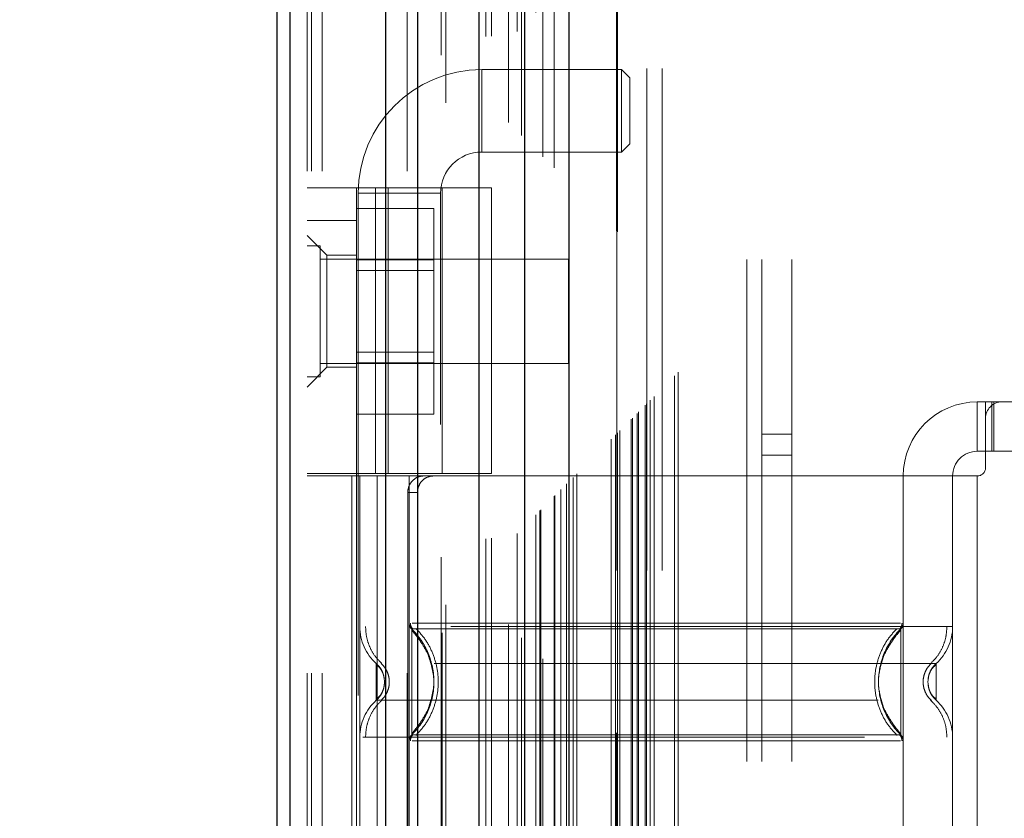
# Model space of a CAD drawing. Header units: inches. Extents: x 0.2 to 10.8, y 0.2 to 8.2.
# Tile 43 of 98: x 2.636 to 2.833, y 3.647 to 3.806. Entities that reach past the tile are written whole.
import ezdxf

# ---------------------------------------------------------------- set-up
doc = ezdxf.new("R2010")
doc.units = ezdxf.units.IN
doc.header["$MEASUREMENT"] = 0
doc.linetypes.add('HIDDEN', pattern=[0.07500000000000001, 0.05, -0.025])
doc.layers.add('DIMENSIONS', color=140, linetype='Continuous')
doc.layers.add('SLD-0', color=179, linetype='Continuous')
doc.styles.add('SLDTEXTSTYLE0', font='TXT', dxfattribs={"width": 0.7})
doc.dimstyles.new('SLDDIMSTYLE0', dxfattribs={"dimtxt": 0.0849609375, "dimasz": 0.13, "dimexe": 0, "dimexo": 0.0625, "dimgap": 0.021240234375, "dimtad": 0, "dimtih": 1, "dimtoh": 1, "dimlfac": 12, "dimrnd": 1e-09, "dimzin": 12, "dimdsep": 46, "dimtxsty": 'SLDTEXTSTYLE0', "dimsah": 1, "dimcen": 0.09, "dimadec": 0, "dimazin": 3, "dimtfac": 1, "dimtofl": 0, "dimtmove": 0, "dimatfit": 3, "dimfxl": 0, "dimfrac": 2, "dimtolj": 1, "dimtzin": 12, "dimarcsym": 0})

# ---------------------------------------------------------------- blocks, each defined once
blk = doc.blocks.new('_D_1')
at = {"layer": 'DIMENSIONS'}
for p, q in [((2.925384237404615, 4.889010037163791), (2.274023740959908, 4.889010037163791)), ((2.399023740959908, 4.889010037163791), (2.399023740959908, 4.329634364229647)), ((2.23744966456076, 4.175583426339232), (2.208919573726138, 4.175583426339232)), ((2.208919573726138, 4.175583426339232), (2.208919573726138, 4.040552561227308)), ((2.560597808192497, 4.175583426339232), (2.589127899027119, 4.175583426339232)), ((2.589127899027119, 4.175583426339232), (2.589127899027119, 4.040552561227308)), ((2.208919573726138, 4.040552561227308), (2.23744966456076, 4.040552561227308)), ((2.589127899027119, 4.040552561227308), (2.560597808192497, 4.040552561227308)), ((2.399023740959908, 3.39873236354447), (2.399023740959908, 4.021532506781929)), ((2.925384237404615, 3.39873236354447), (2.274023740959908, 3.39873236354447))]:
    blk.add_line(p, q, dxfattribs=at)
for points in [[(2.399023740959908, 4.889010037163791), (2.379023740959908, 4.759010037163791), (2.419023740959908, 4.759010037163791)], [(2.399023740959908, 3.39873236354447), (2.419023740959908, 3.528732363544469), (2.379023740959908, 3.528732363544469)]]:
    blk.add_solid(points, dxfattribs=at)
at = {"layer": 'DIMENSIONS', "char_height": 0.08333333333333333, "attachment_point": 1, "style": 'SLDTEXTSTYLE0'}
for s, insert in [('17.88', (2.2374496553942, 4.302025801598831)), ('454.2', (2.23744966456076, 4.147974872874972))]:
    blk.add_mtext(s, dxfattribs=dict(at, insert=insert))

msp = doc.modelspace()

# ---------------------------------------------------------------- linework, layer by layer
at = {"layer": 'SLD-0', "linetype": 'HIDDEN', "lineweight": 18}
for p, q in [((2.696668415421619, 3.175962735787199), (2.696668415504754, 5.57257996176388)), ((2.693668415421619, 3.175962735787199), (2.693668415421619, 5.121110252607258)), ((2.694547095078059, 3.175962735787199), (2.694547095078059, 5.120611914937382)), ((2.696668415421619, 3.175962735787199), (2.696668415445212, 5.119614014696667)), ((2.713623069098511, 3.175962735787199), (2.713623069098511, 5.111638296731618)), ((2.715744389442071, 3.175962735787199), (2.715744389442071, 5.111379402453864)), ((2.720366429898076, 5.099057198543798), (2.720366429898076, 3.188682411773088)), ((2.721290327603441, 3.189596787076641), (2.721290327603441, 5.098145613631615)), ((2.729293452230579, 3.202759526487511), (2.729293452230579, 5.084982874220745)), ((2.733793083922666, 5.0856752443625), (2.733793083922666, 3.202067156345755)), ((2.730426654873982, 3.202866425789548), (2.730426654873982, 5.084875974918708)), ((2.735495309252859, 3.20380176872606), (2.735495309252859, 5.083940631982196)), ((2.736400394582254, 5.083034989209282), (2.736400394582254, 3.204705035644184)), ((2.739245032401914, 3.207551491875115), (2.739245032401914, 5.08019090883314)), ((2.740058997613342, 3.208365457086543), (2.740058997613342, 5.079376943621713)), ((2.740208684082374, 3.208515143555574), (2.740208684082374, 5.079227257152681)), ((2.740615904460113, 5.078829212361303), (2.740615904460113, 3.208924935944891)), ((2.742877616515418, 5.076590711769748), (2.742877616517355, 3.211151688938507)), ((2.742908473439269, 3.211212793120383), (2.742908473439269, 5.076531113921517)), ((2.743042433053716, 3.211348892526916), (2.743042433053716, 5.076393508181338)), ((2.744236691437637, 3.212546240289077), (2.744236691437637, 5.075195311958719)), ((2.745361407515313, 3.213667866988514), (2.745361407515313, 5.074074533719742)), ((2.745832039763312, 5.073645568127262), (2.745832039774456, 3.21409683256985)), ((2.746663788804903, 3.214970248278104), (2.746663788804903, 5.072772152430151)), ((2.74739451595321, 3.215700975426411), (2.74739451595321, 5.072041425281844)), ((2.754278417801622, 3.222584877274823), (2.754278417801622, 5.065157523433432)), ((2.755111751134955, 3.223418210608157), (2.755111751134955, 5.064324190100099)), ((2.755324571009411, 5.064096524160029), (2.755324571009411, 3.223648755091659)), ((2.755528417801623, 5.063907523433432), (2.755528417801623, 3.223834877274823)), ((2.755528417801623, 3.223834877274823), (2.755528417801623, 5.063907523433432)), ((2.755945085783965, 3.224251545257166), (2.755945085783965, 5.063490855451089)), ((2.755992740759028, 3.224281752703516), (2.755992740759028, 5.063448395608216)), ((2.758236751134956, 3.226543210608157), (2.758236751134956, 5.061199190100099)), ((2.758236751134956, 3.226543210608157), (2.758236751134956, 5.061199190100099)), ((2.758477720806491, 3.226784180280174), (2.758477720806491, 5.060958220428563)), ((2.759406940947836, 3.227713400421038), (2.759406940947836, 5.060029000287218)), ((2.75969508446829, 3.22800154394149), (2.75969508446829, 5.059740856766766)), ((2.761317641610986, 3.229604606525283), (2.761317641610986, 5.05813625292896)), ((2.762024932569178, 3.23033139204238), (2.762024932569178, 5.057411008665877)), ((2.762797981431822, 3.231104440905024), (2.762797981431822, 5.056637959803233)), ((2.766888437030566, 3.235194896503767), (2.766888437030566, 5.052547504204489)), ((2.767616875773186, 3.235926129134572), (2.767616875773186, 5.051836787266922)), ((2.781251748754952, 3.258379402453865), (2.781251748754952, 5.029296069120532)), ((2.781251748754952, 3.258379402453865), (2.781251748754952, 5.029296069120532)), ((2.784251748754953, 3.258379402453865), (2.784251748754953, 5.029296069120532)), ((2.790251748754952, 3.258379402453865), (2.790251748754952, 5.029296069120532)), ((2.755384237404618, 3.296412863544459), (2.755384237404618, 4.991329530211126)), ((2.761384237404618, 3.296412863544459), (2.761384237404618, 4.991329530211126)), ((2.764384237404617, 3.296412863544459), (2.764384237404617, 4.991329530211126)), ((2.764384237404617, 3.296412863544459), (2.764384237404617, 4.991329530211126)), ((2.728445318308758, 3.779769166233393), (2.728445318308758, 3.796173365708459)), ((2.75633245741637, 3.796173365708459), (2.728445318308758, 3.796173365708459)), ((2.75633245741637, 3.796173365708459), (2.75633245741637, 3.779769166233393)), ((2.757972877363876, 3.794532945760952), (2.75633245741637, 3.796173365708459)), ((2.757972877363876, 3.794532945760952), (2.757972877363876, 3.781409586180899)), ((2.75633245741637, 3.779769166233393), (2.757972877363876, 3.781409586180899)), ((2.728445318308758, 3.779769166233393), (2.75633245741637, 3.779769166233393)), ((2.693668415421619, 3.772669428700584), (2.730413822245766, 3.772669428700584)), ((2.703510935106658, 3.715746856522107), (2.703510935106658, 3.772669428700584)), ((2.707285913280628, 3.715746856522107), (2.707285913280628, 3.772669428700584)), ((2.709833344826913, 3.772669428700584), (2.709833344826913, 3.715746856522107)), ((2.720571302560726, 3.715746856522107), (2.720571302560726, 3.772669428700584)), ((2.730413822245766, 3.715746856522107), (2.730413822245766, 3.772669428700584)), ((2.70383901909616, 3.77156706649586), (2.720243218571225, 3.77156706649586)), ((2.70383901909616, 3.77156706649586), (2.70383901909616, 3.525504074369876)), ((2.720243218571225, 3.525504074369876), (2.720243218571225, 3.77156706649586)), ((2.703510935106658, 3.768542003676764), (2.718927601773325, 3.768542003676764)), ((2.718927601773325, 3.758294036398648), (2.718927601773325, 3.768542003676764)), ((2.693668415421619, 3.766107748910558), (2.703510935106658, 3.766107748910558)), ((2.697605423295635, 3.759217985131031), (2.693668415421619, 3.763154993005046)), ((2.696272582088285, 3.761066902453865), (2.693668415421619, 3.761066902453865)), ((2.696272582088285, 3.735025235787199), (2.696272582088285, 3.761066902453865)), ((2.697605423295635, 3.759217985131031), (2.697605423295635, 3.748063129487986)), ((2.703510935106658, 3.759217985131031), (2.697605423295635, 3.759217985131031)), ((2.745751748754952, 3.758462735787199), (2.696272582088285, 3.758462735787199)), ((2.703510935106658, 3.758294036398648), (2.718927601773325, 3.758294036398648)), ((2.718927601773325, 3.737798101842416), (2.718927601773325, 3.758294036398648)), ((2.745751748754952, 3.737629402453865), (2.745751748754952, 3.758462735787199)), ((2.718927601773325, 3.756208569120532), (2.703510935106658, 3.756208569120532)), ((2.697605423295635, 3.748063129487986), (2.697605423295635, 3.736908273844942)), ((2.703510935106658, 3.739883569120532), (2.718927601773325, 3.739883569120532)), ((2.696272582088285, 3.737629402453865), (2.745751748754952, 3.737629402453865)), ((2.703510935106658, 3.737798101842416), (2.718927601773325, 3.737798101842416)), ((2.718927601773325, 3.7275501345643), (2.718927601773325, 3.737798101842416)), ((2.693668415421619, 3.732971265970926), (2.697605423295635, 3.736908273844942)), ((2.697605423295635, 3.736908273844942), (2.703510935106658, 3.736908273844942)), ((2.693668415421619, 3.735025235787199), (2.696272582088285, 3.735025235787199)), ((2.827198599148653, 3.730018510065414), (2.827198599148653, 3.720175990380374)), ((2.827198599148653, 3.730018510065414), (2.82883901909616, 3.730018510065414)), ((2.82883901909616, 3.730018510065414), (2.830479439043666, 3.730018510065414)), ((2.82883901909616, 3.726737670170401), (2.82883901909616, 3.730018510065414)), ((2.830108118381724, 3.720175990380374), (2.830108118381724, 3.730018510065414)), ((2.830479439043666, 3.720175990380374), (2.830479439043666, 3.730018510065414)), ((2.832119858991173, 3.730018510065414), (2.830479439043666, 3.730018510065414)), ((2.876083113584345, 3.730018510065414), (2.832119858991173, 3.730018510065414)), ((2.703510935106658, 3.7275501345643), (2.718927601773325, 3.7275501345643)), ((2.82883901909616, 3.726737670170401), (2.82883901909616, 3.716895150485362)), ((2.790251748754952, 3.723587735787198), (2.784251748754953, 3.723587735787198)), ((2.82883901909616, 3.720175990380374), (2.827198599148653, 3.720175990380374)), ((2.830479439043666, 3.720175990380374), (2.82883901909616, 3.720175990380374)), ((2.877723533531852, 3.720175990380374), (2.830479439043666, 3.720175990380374)), ((2.784251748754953, 3.719421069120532), (2.790251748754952, 3.719421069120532)), ((2.730413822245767, 3.715746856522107), (2.693668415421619, 3.715746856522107)), ((2.703510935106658, 3.715746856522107), (2.703510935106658, 3.715254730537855)), ((2.730413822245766, 3.715254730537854), (2.693668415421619, 3.715254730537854)), ((2.702576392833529, 3.715254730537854), (2.702576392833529, 3.58402113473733)), ((2.703510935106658, 3.715254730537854), (2.703510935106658, 3.58402113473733)), ((2.704167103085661, 3.715254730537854), (2.704167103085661, 3.58402113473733)), ((2.704167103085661, 3.715254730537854), (2.704167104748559, 3.685248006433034)), ((2.707646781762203, 3.715254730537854), (2.707646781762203, 3.58402113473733)), ((2.7140096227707, 3.715254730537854), (2.7140096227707, 3.58402113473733)), ((2.7140096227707, 3.715254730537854), (2.714009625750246, 3.685958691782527)), ((2.720571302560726, 3.58402113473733), (2.720571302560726, 3.715254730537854)), ((2.812434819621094, 3.715254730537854), (2.730413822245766, 3.715254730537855)), ((2.730413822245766, 3.58402113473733), (2.730413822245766, 3.715254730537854)), ((2.812434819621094, 3.715254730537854), (2.812434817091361, 3.685958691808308)), ((2.827198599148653, 3.715254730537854), (2.812434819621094, 3.715254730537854)), ((2.812434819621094, 3.715254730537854), (2.812434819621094, 3.58402113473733)), ((2.822277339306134, 3.715254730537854), (2.822277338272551, 3.685248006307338)), ((2.822277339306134, 3.715254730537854), (2.822277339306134, 3.58402113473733)), ((2.827198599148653, 3.715254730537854), (2.827198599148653, 3.58402113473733)), ((2.827198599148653, 3.715254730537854), (2.827198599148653, 3.58402113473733)), ((2.713716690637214, 3.711973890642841), (2.713716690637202, 3.587301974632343)), ((2.715650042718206, 3.711973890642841), (2.713716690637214, 3.711973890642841)), ((2.715650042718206, 3.711973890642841), (2.715650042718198, 3.587301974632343)), ((2.715343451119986, 3.683537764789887), (2.714500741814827, 3.68478818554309)), ((2.709086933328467, 3.674244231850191), (2.70899823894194, 3.675061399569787)), ((2.709088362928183, 3.674244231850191), (2.709000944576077, 3.675048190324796)), ((2.817443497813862, 3.675048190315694), (2.817356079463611, 3.674244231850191)), ((2.708998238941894, 3.673427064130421), (2.709086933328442, 3.674244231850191)), ((2.709000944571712, 3.673440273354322), (2.709088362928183, 3.674244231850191)), ((2.817356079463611, 3.674244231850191), (2.817443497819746, 3.673440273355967)), ((2.714500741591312, 3.663700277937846), (2.715343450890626, 3.664950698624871)), ((2.704741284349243, 3.663240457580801), (2.822277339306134, 3.663240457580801))]:
    msp.add_line(p, q, dxfattribs=at)
at = {"layer": 'SLD-0', "linetype": 'Continuous', "lineweight": 25}
for p, q in [((2.687668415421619, 3.175962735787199), (2.687668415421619, 5.121792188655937)), ((2.69030445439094, 3.175962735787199), (2.69030445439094, 5.120611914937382)), ((2.709380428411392, 3.175962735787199), (2.709380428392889, 5.111638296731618)), ((2.715744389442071, 3.175962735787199), (2.715744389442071, 5.111379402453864)), ((2.727884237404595, 5.0856752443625), (2.727884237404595, 3.202067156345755)), ((2.736968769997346, 5.076590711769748), (2.736968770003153, 3.211151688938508)), ((2.745832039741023, 5.073645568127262), (2.745832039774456, 3.214096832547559))]:
    msp.add_line(p, q, dxfattribs=at)
at = {"layer": 'SLD-0', "linetype": 'HIDDEN', "lineweight": 18}
for centre, radius, start, end in [((2.728445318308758, 3.77156706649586), 0.0246062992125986, 90, 180), ((2.728445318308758, 3.77156706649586), 0.008202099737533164, 90, 180), ((2.827198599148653, 3.715254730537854), 0.01476377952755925, 90, 180), ((2.832119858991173, 3.726737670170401), 0.003280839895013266, 90, 180), ((2.827198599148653, 3.715254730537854), 0.004921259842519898, 90, 180), ((2.827198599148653, 3.716895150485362), 0.001640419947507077, 270.0000000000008, 0), ((2.7140096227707, 3.685248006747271), 0.009842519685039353, 180.0000000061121, 228.2366022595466), ((2.715650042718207, 3.685958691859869), 0.001640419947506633, 180.0000000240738, 225.5237275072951), ((2.810794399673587, 3.685958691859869), 0.001640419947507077, 314.4762724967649, 359.9999999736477), ((2.812434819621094, 3.685248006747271), 0.009842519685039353, 311.7633977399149, 0), ((2.7140096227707, 3.663240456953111), 0.009842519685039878, 131.7633977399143, 180), ((2.812434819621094, 3.663240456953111), 0.009842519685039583, 0, 48.23660226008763), ((2.715650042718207, 3.662529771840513), 0.001640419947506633, 134.4762724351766, 180), ((2.810794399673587, 3.662529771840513), 0.001640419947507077, 2.750087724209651e-08, 45.52372749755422)]:
    msp.add_arc(centre, radius, start, end, dxfattribs=at)
for points, knots in [([(2.761041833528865, 3.229353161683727), (2.76103446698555, 3.231493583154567), (2.761013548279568, 3.237571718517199), (2.760996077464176, 3.248606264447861), (2.76098484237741, 3.263351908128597), (2.760984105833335, 3.280493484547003), (2.76098907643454, 3.305008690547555), (2.760993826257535, 3.335444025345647), (2.760989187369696, 3.380819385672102), (2.760991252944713, 3.43513297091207), (2.76099004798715, 3.553656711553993), (2.760991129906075, 3.786584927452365), (2.760990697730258, 4.174450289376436), (2.760990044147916, 4.515703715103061), (2.760991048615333, 4.750655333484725), (2.760989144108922, 4.838647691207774), (2.760994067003, 4.90478044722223), (2.76099052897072, 4.949195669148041), (2.760985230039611, 4.971638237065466), (2.760984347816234, 4.992882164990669), (2.760995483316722, 5.01162450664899), (2.761021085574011, 5.027231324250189), (2.76105633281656, 5.039790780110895), (2.761094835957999, 5.049728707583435), (2.761124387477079, 5.055607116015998), (2.761136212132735, 5.058220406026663), (2.76113656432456, 5.058298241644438)], [0, 0, 0, 0, 0.003510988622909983, 0.009970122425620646, 0.01809984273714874, 0.02769812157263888, 0.03808723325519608, 0.05831184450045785, 0.0776208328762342, 0.112515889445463, 0.1474017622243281, 0.2720338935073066, 0.4945852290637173, 0.7836126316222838, 0.8317877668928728, 0.8799735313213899, 0.9279454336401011, 0.9402645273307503, 0.952827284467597, 0.9647577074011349, 0.9751106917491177, 0.9835701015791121, 0.990357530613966, 0.9957119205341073, 0.9998722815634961, 1, 1, 1, 1]), ([(2.716804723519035, 3.715254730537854), (2.716439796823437, 3.715254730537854), (2.716060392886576, 3.715178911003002), (2.715325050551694, 3.714864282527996), (2.714973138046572, 3.714625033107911), (2.714379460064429, 3.714020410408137), (2.714134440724, 3.713651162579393), (2.713804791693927, 3.712850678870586), (2.713716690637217, 3.712414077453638), (2.713716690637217, 3.711973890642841)], [0, 0, 0, 0, 0.25, 0.25, 0.5, 0.5, 0.75, 0.75, 1, 1, 1, 1]), ([(2.715650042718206, 3.711973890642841), (2.715650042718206, 3.712408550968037), (2.715734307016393, 3.712835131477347), (2.71605799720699, 3.713631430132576), (2.716297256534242, 3.71399608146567), (2.716886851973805, 3.714601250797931), (2.71724149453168, 3.714844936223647), (2.717997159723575, 3.715169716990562), (2.718404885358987, 3.715254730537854), (2.71880895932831, 3.715254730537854)], [0, 0, 0, 0, 0.25, 0.25, 0.5, 0.5, 0.75, 0.75, 1, 1, 1, 1]), ([(2.822277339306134, 3.685248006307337), (2.822057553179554, 3.685248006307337), (2.821617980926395, 3.685248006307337), (2.818106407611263, 3.685248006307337), (2.812648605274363, 3.685248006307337), (2.805247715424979, 3.685248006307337), (2.796243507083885, 3.685248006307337), (2.785967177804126, 3.685248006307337), (2.774817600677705, 3.685248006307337), (2.763222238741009, 3.685248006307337), (2.751626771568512, 3.685248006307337), (2.740477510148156, 3.685248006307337), (2.730200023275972, 3.685248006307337), (2.721200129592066, 3.685248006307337), (2.713783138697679, 3.685248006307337), (2.70838542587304, 3.685248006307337), (2.705279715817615, 3.685248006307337), (2.704875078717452, 3.685248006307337), (2.704741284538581, 3.685248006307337)], [0, 0, 0, 0, 0.06454114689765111, 0.1290822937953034, 0.1936234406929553, 0.2581645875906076, 0.3227057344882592, 0.3872468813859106, 0.4517880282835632, 0.5163291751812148, 0.580870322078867, 0.645411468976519, 0.7099526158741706, 0.7744937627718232, 0.8390349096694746, 0.9035760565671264, 0.9681172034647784, 1, 1, 1, 1]), ([(2.7053074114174, 3.685248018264), (2.705348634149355, 3.684560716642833), (2.705431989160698, 3.683170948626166), (2.706100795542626, 3.681175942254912), (2.707123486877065, 3.679344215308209), (2.708088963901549, 3.678360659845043), (2.708566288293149, 3.677874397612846)], [0, 0, 0, 0, 0.247338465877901, 0.5001342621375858, 0.752870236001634, 1, 1, 1, 1]), ([(2.714247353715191, 3.685966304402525), (2.714252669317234, 3.685857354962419), (2.714263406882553, 3.685637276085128), (2.714366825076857, 3.685320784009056), (2.714519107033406, 3.68502489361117), (2.714667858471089, 3.684863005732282), (2.714741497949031, 3.684782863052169)], [0, 0, 0, 0, 0.2475219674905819, 0.4999966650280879, 0.752473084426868, 1, 1, 1, 1]), ([(2.811943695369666, 3.684788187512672), (2.811950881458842, 3.684788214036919), (2.810672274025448, 3.684788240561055), (2.805796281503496, 3.684788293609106), (2.802183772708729, 3.68478832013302), (2.793161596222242, 3.684788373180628), (2.787758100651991, 3.684788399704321), (2.77597579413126, 3.684788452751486), (2.769599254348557, 3.684788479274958), (2.756845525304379, 3.684788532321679), (2.750468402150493, 3.68478855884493), (2.738687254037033, 3.684788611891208), (2.733281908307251, 3.684788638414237), (2.72426114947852, 3.684788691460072), (2.720648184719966, 3.684788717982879), (2.715772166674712, 3.684788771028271), (2.714490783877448, 3.684788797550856), (2.714501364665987, 3.684788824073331)], [0, 0, 0, 0, 0.125, 0.125, 0.25, 0.25, 0.375, 0.375, 0.5, 0.5, 0.625, 0.625, 0.75, 0.75, 0.875, 0.875, 1, 1, 1, 1]), ([(2.714500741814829, 3.684788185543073), (2.714500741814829, 3.684815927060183), (2.714500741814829, 3.683066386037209), (2.714500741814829, 3.678383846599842), (2.714500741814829, 3.674244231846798), (2.714500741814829, 3.670104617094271), (2.714500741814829, 3.665422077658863), (2.714500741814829, 3.66367253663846), (2.714500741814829, 3.663700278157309)], [6.283185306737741, 6.283185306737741, 6.283185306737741, 6.283185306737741, 7.068583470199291, 7.46128255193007, 7.85398163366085, 8.24668071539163, 8.6393797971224, 9.42477796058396, 9.42477796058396, 9.42477796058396, 9.42477796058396]), ([(2.718853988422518, 3.675720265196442), (2.718624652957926, 3.676926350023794), (2.718238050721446, 3.678959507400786), (2.716860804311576, 3.68139928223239), (2.715647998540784, 3.683218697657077), (2.71490068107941, 3.684107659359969), (2.714500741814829, 3.684583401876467)], [0, 0, 0, 0, 0.3903267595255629, 0.6579932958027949, 0.8169694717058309, 0.9999999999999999, 0.9999999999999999, 0.9999999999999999, 0.9999999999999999]), ([(2.811860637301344, 3.685958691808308), (2.811767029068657, 3.685958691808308), (2.811435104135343, 3.685958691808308), (2.808907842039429, 3.685958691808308), (2.80442459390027, 3.685958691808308), (2.798239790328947, 3.685958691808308), (2.790740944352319, 3.685958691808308), (2.782176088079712, 3.685958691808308), (2.772885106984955, 3.685958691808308), (2.763222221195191, 3.685958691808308), (2.753559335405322, 3.685958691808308), (2.744268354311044, 3.685958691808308), (2.735703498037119, 3.685958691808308), (2.728204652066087, 3.685958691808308), (2.722019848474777, 3.685958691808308), (2.717536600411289, 3.685958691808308), (2.715009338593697, 3.685958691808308), (2.714677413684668, 3.685958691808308), (2.714583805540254, 3.685958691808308)], [0, 0, 0, 0, 0.0265656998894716, 0.09419917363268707, 0.1618326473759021, 0.229466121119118, 0.2970995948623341, 0.3647330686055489, 0.4323665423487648, 0.5000000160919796, 0.5676334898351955, 0.6352669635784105, 0.7029004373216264, 0.7705339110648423, 0.8381673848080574, 0.905800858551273, 0.973434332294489, 0.9999999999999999, 0.9999999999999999, 0.9999999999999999, 0.9999999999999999]), ([(2.715355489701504, 3.684886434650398), (2.716017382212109, 3.684158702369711), (2.717340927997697, 3.682703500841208), (2.718715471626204, 3.680054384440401), (2.719592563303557, 3.677213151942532), (2.719894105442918, 3.674244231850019), (2.719592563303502, 3.671275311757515), (2.71871547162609, 3.668434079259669), (2.717340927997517, 3.6657849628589), (2.716017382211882, 3.664329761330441), (2.715355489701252, 3.663602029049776)], [0, 0, 0, 0, 0.125085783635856, 0.2501263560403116, 0.3751554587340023, 0.5000000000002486, 0.6248445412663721, 0.7498736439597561, 0.8749142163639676, 1, 1, 1, 1]), ([(2.811194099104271, 3.663602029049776), (2.810530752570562, 3.664329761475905), (2.809204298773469, 3.665784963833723), (2.807826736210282, 3.668434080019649), (2.806947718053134, 3.671275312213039), (2.80664551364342, 3.674244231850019), (2.806947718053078, 3.677213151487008), (2.807826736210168, 3.680054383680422), (2.809204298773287, 3.682703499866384), (2.810530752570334, 3.684158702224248), (2.811194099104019, 3.684886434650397)], [0, 0, 0, 0, 0.1250856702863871, 0.2501262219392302, 0.3751553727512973, 0.4999999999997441, 0.6248446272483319, 0.7498737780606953, 0.87491432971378, 1, 1, 1, 1]), ([(2.811943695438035, 3.663700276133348), (2.809128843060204, 3.666431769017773), (2.805909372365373, 3.674244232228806), (2.809128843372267, 3.682056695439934), (2.811943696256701, 3.68478818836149)], [0.02713175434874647, 0.02713175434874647, 0.02713175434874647, 0.02713175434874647, 0.499999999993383, 0.9728682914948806, 0.9728682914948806, 0.9728682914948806, 0.9728682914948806]), ([(2.811943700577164, 3.684583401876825), (2.811543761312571, 3.684107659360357), (2.810796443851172, 3.683218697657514), (2.809583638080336, 3.681399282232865), (2.808206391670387, 3.678959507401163), (2.807819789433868, 3.67692635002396), (2.80759045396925, 3.675720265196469)], [0, 0, 0, 0, 0.1830305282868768, 0.3420067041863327, 0.6096732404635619, 1, 1, 1, 1]), ([(2.811702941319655, 3.684782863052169), (2.811776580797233, 3.684863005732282), (2.81192533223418, 3.685024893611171), (2.812077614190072, 3.685320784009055), (2.812181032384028, 3.685637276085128), (2.812191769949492, 3.685857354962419), (2.812197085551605, 3.685966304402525)], [0, 0, 0, 0, 0.2475269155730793, 0.500003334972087, 0.752478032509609, 1, 1, 1, 1]), ([(2.811943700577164, 3.663700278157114), (2.811943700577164, 3.663672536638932), (2.811943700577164, 3.665422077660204), (2.811943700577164, 3.670104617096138), (2.811943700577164, 3.674244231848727), (2.811943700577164, 3.678383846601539), (2.811943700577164, 3.683066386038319), (2.811943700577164, 3.684815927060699), (2.811943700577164, 3.684788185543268)], [3.14159265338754, 3.14159265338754, 3.14159265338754, 3.14159265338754, 3.92699081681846, 4.31968989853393, 4.71238898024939, 5.10508806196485, 5.49778714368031, 6.28318530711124, 6.28318530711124, 6.28318530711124, 6.28318530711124]), ([(2.817878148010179, 3.677874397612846), (2.818355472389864, 3.678360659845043), (2.819320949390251, 3.679344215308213), (2.820343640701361, 3.681175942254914), (2.821012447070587, 3.683170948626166), (2.821095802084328, 3.684560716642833), (2.821137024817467, 3.685248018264)], [0, 0, 0, 0, 0.2471297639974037, 0.4998657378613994, 0.7526615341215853, 1, 1, 1, 1]), ([(2.717878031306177, 3.669110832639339), (2.718402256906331, 3.670821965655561), (2.719450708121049, 3.674244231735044), (2.718402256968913, 3.677666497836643), (2.71787803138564, 3.679377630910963)], [0, 0, 0, 0, 0.4999999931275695, 0.9999999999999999, 0.9999999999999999, 0.9999999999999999, 0.9999999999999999]), ([(2.818991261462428, 3.677905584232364), (2.819000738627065, 3.677905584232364), (2.815722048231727, 3.677905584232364), (2.803045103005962, 3.677905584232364), (2.785382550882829, 3.677905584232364), (2.76322221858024, 3.677905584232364), (2.741061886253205, 3.677905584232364), (2.723399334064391, 3.677905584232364), (2.710722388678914, 3.677905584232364), (2.707443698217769, 3.677905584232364), (2.707453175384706, 3.677905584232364)], [4.71241410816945, 4.71241410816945, 4.71241410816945, 4.71241410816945, 5.15721612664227, 5.4883921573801, 5.8858033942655, 6.2832146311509, 6.68062586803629, 7.07803710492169, 7.40921313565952, 7.854015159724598, 7.854015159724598, 7.854015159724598, 7.854015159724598]), ([(2.708544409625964, 3.676439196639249), (2.708420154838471, 3.676680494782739), (2.708138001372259, 3.677228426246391), (2.707699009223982, 3.677662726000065), (2.707453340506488, 3.677905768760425)], [0, 0, 0, 0, 0.4403801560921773, 1, 1, 1, 1]), ([(2.707453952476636, 3.677906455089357), (2.707453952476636, 3.677906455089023), (2.707453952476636, 3.67781113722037), (2.707453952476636, 3.677444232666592), (2.707453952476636, 3.677172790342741), (2.707453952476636, 3.676494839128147), (2.707453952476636, 3.676088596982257), (2.707453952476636, 3.675202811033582), (2.707453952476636, 3.674723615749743), (2.707453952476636, 3.673764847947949), (2.707453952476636, 3.67328565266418), (2.707453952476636, 3.672399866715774), (2.707453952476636, 3.671993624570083), (2.707453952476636, 3.671315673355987), (2.707453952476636, 3.671044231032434), (2.707453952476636, 3.670677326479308), (2.707453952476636, 3.670582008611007), (2.707453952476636, 3.670582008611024)], [0, 0, 0, 0, 0.125, 0.125, 0.25, 0.25, 0.375, 0.375, 0.5, 0.5, 0.625, 0.625, 0.75, 0.75, 0.875, 0.875, 1, 1, 1, 1]), ([(2.708766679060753, 3.675908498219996), (2.708732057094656, 3.676022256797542), (2.708597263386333, 3.676465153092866), (2.708170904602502, 3.677166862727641), (2.707692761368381, 3.677660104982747), (2.707453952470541, 3.677906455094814)], [0, 0, 0, 0, 0.147487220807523, 0.5742120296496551, 1, 1, 1, 1]), ([(2.709060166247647, 3.674759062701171), (2.709011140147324, 3.675057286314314), (2.708912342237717, 3.675658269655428), (2.708561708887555, 3.67646433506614), (2.708086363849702, 3.677158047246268), (2.70766624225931, 3.677465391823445), (2.707453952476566, 3.677620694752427)], [0, 0, 0, 0, 0.2435770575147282, 0.4908590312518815, 0.7427282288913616, 1, 1, 1, 1]), ([(2.708402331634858, 3.677938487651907), (2.708644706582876, 3.677692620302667), (2.709129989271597, 3.677200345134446), (2.70963925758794, 3.676282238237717), (2.70996726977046, 3.67528864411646), (2.710081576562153, 3.674244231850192), (2.709967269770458, 3.673199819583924), (2.709639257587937, 3.672206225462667), (2.709129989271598, 3.67128811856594), (2.708644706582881, 3.670795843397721), (2.708402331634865, 3.670549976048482)], [0, 0, 0, 0, 0.1248322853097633, 0.249938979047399, 0.3751056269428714, 0.5000000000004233, 0.6248943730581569, 0.750061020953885, 0.8751677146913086, 1, 1, 1, 1]), ([(2.818042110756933, 3.670549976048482), (2.817799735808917, 3.670795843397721), (2.8173144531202, 3.67128811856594), (2.816805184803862, 3.672206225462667), (2.816477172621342, 3.673199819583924), (2.816362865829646, 3.674244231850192), (2.816477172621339, 3.67528864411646), (2.816805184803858, 3.676282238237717), (2.817314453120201, 3.677200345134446), (2.81779973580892, 3.677692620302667), (2.818042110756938, 3.677938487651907)], [0, 0, 0, 0, 0.1248322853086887, 0.2499389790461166, 0.3751056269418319, 0.4999999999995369, 0.6248943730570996, 0.7500610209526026, 0.8751677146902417, 1, 1, 1, 1]), ([(2.818990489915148, 3.677620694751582), (2.818778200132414, 3.677465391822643), (2.818358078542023, 3.677158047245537), (2.817882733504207, 3.676464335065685), (2.817532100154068, 3.675658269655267), (2.817433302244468, 3.675057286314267), (2.817384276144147, 3.674759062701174)], [0, 0, 0, 0, 0.2572717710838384, 0.5091409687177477, 0.7564229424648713, 1, 1, 1, 1]), ([(2.818990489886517, 3.677906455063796), (2.81875168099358, 3.677660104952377), (2.818273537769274, 3.677166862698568), (2.81784717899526, 3.676465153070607), (2.817712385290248, 3.676022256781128), (2.817677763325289, 3.675908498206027)], [0, 0, 0, 0, 0.4257879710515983, 0.8525127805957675, 1, 1, 1, 1]), ([(2.818990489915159, 3.670582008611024), (2.818990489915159, 3.670582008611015), (2.818990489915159, 3.670677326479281), (2.818990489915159, 3.671044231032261), (2.818990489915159, 3.671315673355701), (2.818990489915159, 3.671993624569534), (2.818990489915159, 3.672399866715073), (2.818990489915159, 3.673285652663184), (2.818990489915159, 3.673764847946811), (2.818990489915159, 3.674723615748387), (2.818990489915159, 3.675202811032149), (2.818990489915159, 3.676088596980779), (2.818990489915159, 3.676494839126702), (2.818990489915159, 3.677172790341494), (2.818990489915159, 3.67744423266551), (2.818990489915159, 3.677811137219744), (2.818990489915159, 3.677906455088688), (2.818990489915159, 3.677906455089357)], [0, 0, 0, 0, 0.125, 0.125, 0.25, 0.25, 0.375, 0.375, 0.5, 0.5, 0.625, 0.625, 0.75, 0.75, 0.875, 0.875, 1, 1, 1, 1]), ([(2.707453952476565, 3.670867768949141), (2.707666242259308, 3.671023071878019), (2.708086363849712, 3.671330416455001), (2.708561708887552, 3.67202412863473), (2.708912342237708, 3.672830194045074), (2.709011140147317, 3.673431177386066), (2.709060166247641, 3.673729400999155)], [0, 0, 0, 0, 0.2572717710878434, 0.5091409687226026, 0.7564229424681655, 1, 1, 1, 1]), ([(2.707453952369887, 3.670582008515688), (2.707692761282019, 3.670828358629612), (2.708170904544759, 3.671321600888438), (2.708597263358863, 3.672023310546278), (2.708732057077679, 3.672466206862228), (2.708766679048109, 3.672579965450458)], [0, 0, 0, 0, 0.4257879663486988, 0.8525127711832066, 1, 1, 1, 1]), ([(2.714500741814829, 3.663905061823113), (2.714900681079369, 3.664380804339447), (2.715647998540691, 3.665269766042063), (2.716860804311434, 3.667089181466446), (2.718238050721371, 3.669528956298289), (2.718624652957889, 3.671562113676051), (2.718853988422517, 3.67276819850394)], [0, 0, 0, 0, 0.1830305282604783, 0.3420067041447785, 0.60967324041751, 0.9999999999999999, 0.9999999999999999, 0.9999999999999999, 0.9999999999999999]), ([(2.80759045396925, 3.672768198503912), (2.807819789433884, 3.67156211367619), (2.808206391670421, 3.669528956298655), (2.809583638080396, 3.66708918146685), (2.810796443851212, 3.665269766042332), (2.811543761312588, 3.664380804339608), (2.811943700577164, 3.663905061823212)], [0, 0, 0, 0, 0.3903267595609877, 0.6579932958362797, 0.8169694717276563, 0.9999999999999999, 0.9999999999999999, 0.9999999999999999, 0.9999999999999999]), ([(2.817384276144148, 3.673729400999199), (2.817433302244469, 3.673431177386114), (2.817532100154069, 3.672830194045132), (2.817882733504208, 3.672024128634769), (2.818358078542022, 3.671330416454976), (2.818778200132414, 3.671023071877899), (2.818990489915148, 3.670867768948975)], [0, 0, 0, 0, 0.2435770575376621, 0.4908590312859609, 0.7427282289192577, 1, 1, 1, 1]), ([(2.817677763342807, 3.672579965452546), (2.817712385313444, 3.672466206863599), (2.817847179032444, 3.672023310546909), (2.818273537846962, 3.671321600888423), (2.818751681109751, 3.670828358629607), (2.818990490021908, 3.670582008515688)], [0, 0, 0, 0, 0.1474872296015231, 0.574212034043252, 1, 1, 1, 1]), ([(2.708566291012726, 3.670614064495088), (2.708088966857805, 3.67012780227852), (2.707123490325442, 3.66914424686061), (2.706100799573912, 3.667312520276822), (2.705431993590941, 3.665317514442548), (2.705348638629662, 3.663927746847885), (2.705307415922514, 3.663240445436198)], [0, 0, 0, 0, 0.2471297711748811, 0.4998657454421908, 0.7526615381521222, 1, 1, 1, 1]), ([(2.707453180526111, 3.670582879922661), (2.707443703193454, 3.670582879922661), (2.710722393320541, 3.670582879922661), (2.723399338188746, 3.670582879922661), (2.741061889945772, 3.670582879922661), (2.763222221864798, 3.670582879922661), (2.785382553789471, 3.670582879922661), (2.803045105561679, 3.670582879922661), (2.815722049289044, 3.670582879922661), (2.819000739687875, 3.670582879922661), (2.818991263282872, 3.670582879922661)], [4.712364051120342, 4.712364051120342, 4.712364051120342, 4.712364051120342, 5.15716607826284, 5.488342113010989, 5.885753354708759, 6.28316459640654, 6.68057583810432, 7.077987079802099, 7.40916311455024, 7.85396503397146, 7.85396503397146, 7.85396503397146, 7.85396503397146]), ([(2.707453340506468, 3.670582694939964), (2.707699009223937, 3.67082573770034), (2.708138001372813, 3.671260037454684), (2.708420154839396, 3.67180796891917), (2.708544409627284, 3.672049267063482)], [0, 0, 0, 0, 0.5596198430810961, 1, 1, 1, 1]), ([(2.821137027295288, 3.663240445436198), (2.821095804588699, 3.663927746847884), (2.821012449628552, 3.665317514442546), (2.820343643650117, 3.667312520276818), (2.819320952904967, 3.669144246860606), (2.818355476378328, 3.670127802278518), (2.817878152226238, 3.670614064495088)], [0, 0, 0, 0, 0.2473384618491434, 0.5001342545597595, 0.7528702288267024, 1, 1, 1, 1]), ([(2.714741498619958, 3.66370559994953), (2.714667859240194, 3.663625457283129), (2.714519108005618, 3.663463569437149), (2.714366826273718, 3.663167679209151), (2.714263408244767, 3.662851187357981), (2.714252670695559, 3.662631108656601), (2.714247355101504, 3.662522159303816)], [0, 0, 0, 0, 0.2475269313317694, 0.5000033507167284, 0.7524780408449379, 1, 1, 1, 1]), ([(2.714501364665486, 3.663699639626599), (2.714490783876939, 3.663699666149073), (2.715772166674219, 3.663699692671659), (2.720648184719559, 3.663699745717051), (2.724261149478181, 3.663699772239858), (2.733281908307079, 3.663699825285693), (2.73868725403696, 3.663699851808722), (2.750468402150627, 3.663699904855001), (2.756845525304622, 3.66369993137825), (2.769599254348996, 3.663699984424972), (2.775975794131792, 3.663700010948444), (2.78775810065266, 3.663700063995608), (2.79316159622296, 3.663700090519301), (2.802183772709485, 3.663700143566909), (2.805796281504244, 3.663700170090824), (2.810672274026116, 3.663700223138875), (2.811950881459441, 3.663700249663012), (2.811943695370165, 3.663700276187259)], [0, 0, 0, 0, 0.125, 0.125, 0.25, 0.25, 0.375, 0.375, 0.5, 0.5, 0.625, 0.625, 0.75, 0.75, 0.875, 0.875, 1, 1, 1, 1]), ([(2.812197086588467, 3.662522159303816), (2.812191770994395, 3.662631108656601), (2.812181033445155, 3.662851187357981), (2.812077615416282, 3.663167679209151), (2.811925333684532, 3.663463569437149), (2.811776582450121, 3.663625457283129), (2.811702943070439, 3.66370559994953)], [0, 0, 0, 0, 0.2475219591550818, 0.4999966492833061, 0.7524730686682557, 1, 1, 1, 1]), ([(2.714583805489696, 3.662529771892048), (2.714677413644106, 3.662529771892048), (2.715009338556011, 3.662529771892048), (2.717536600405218, 3.662529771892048), (2.722019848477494, 3.662529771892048), (2.728204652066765, 3.662529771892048), (2.735703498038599, 3.662529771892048), (2.744268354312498, 3.662529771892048), (2.753559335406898, 3.662529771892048), (2.763222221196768, 3.662529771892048), (2.772885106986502, 3.662529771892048), (2.782176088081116, 3.662529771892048), (2.790740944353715, 3.662529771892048), (2.798239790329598, 3.662529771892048), (2.804424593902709, 3.662529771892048), (2.808907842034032, 3.662529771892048), (2.811435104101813, 3.662529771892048), (2.811767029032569, 3.662529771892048), (2.811860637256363, 3.662529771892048)], [0, 0, 0, 0, 0.02656567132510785, 0.0941991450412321, 0.1618326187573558, 0.2294660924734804, 0.2970995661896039, 0.3647330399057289, 0.4323665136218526, 0.4999999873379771, 0.5676334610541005, 0.6352669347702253, 0.7029004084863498, 0.7705338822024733, 0.838167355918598, 0.9058008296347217, 0.9734343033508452, 1, 1, 1, 1])]:
    msp.add_open_spline(points, degree=3, knots=knots, dxfattribs=at)
for points in [[(2.718926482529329, 3.674244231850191), (2.71892981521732, 3.67620312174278), (2.718141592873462, 3.68011249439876), (2.7158963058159, 3.683416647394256), (2.714500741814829, 3.68478818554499)], [(2.811943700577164, 3.684788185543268), (2.810548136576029, 3.683416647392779), (2.808302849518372, 3.680112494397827), (2.807514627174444, 3.676203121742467), (2.807517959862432, 3.674244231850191)], [(2.714500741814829, 3.663700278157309), (2.7158963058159, 3.665071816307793), (2.718141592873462, 3.668375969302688), (2.71892981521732, 3.672285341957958), (2.718926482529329, 3.674244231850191)], [(2.807517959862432, 3.674244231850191), (2.807514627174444, 3.672285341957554), (2.808302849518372, 3.668375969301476), (2.810548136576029, 3.665071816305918), (2.811943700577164, 3.663700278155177)]]:
    msp.add_open_spline(points, degree=3, dxfattribs=at)

# ---------------------------------------------------------------- dimensions: what is measured, and where the dimension line sits
at = {"layer": 'DIMENSIONS'}
dim = msp.add_linear_dim(base=(2.399023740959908, 3.39873236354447), p1=(2.975384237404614, 4.889010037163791), p2=(2.975384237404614, 3.39873236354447), angle=90.0000000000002, dimstyle='SLDDIMSTYLE0', dxfattribs=at)
dim.commit()
dim.dimension.update_dxf_attribs({"geometry": '_D_1', "text_midpoint": (2.399023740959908, 4.175583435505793), "dimtype": 160})

doc.saveas('drawing.dxf')
